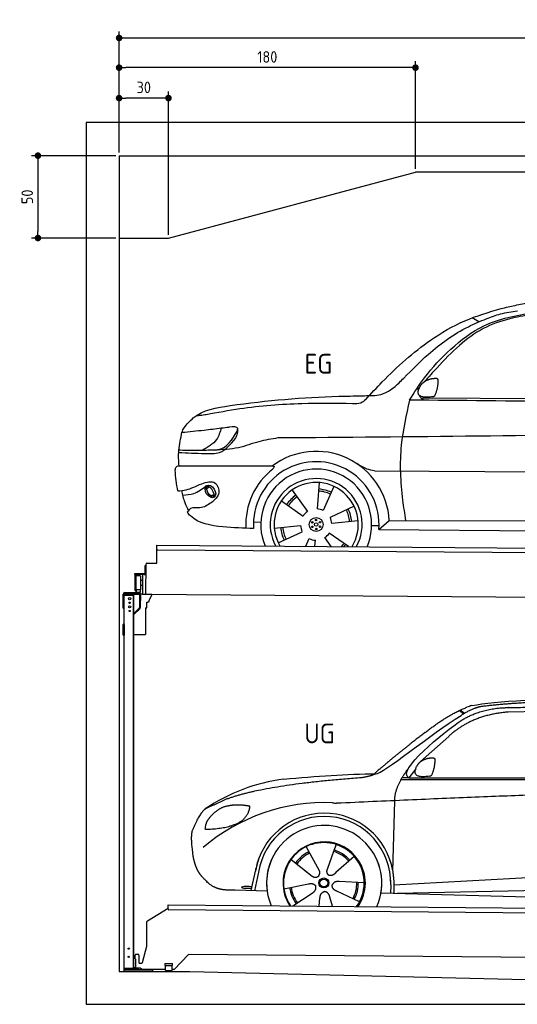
# Model space of a CAD drawing. Header units: millimetres. Extents: x -404 to 6581, y 0 to 5975.
# Tile 1 of 2: x -404 to 2618, y 0 to 5975. Entities that reach past the tile are written whole.
import ezdxf

# ---------------------------------------------------------------- set-up
doc = ezdxf.new("R2010")
doc.units = ezdxf.units.MM
doc.layers.add('4', color=3, linetype='Continuous')
for name, color, linetype, lineweight in [('car', 10, 'Continuous', 25), ('Freiraum', 7, 'Continuous', 25), ('Gebäude', 7, 'Continuous', 25), ('Logo', 7, 'Continuous', 25), ('Plattform', 7, 'Continuous', 25), ('Ständer hinten', 7, 'Continuous', 25)]:
    doc.layers.add(name, color=color, linetype=linetype, lineweight=lineweight)
doc.styles.get("Standard").update_dxf_attribs({"font": 'ISOCP.SHX'})
doc.dimstyles.new('GEN-ISO', dxfattribs={"dimscale": 20, "dimtxt": 3.5, "dimasz": 2, "dimexe": 2, "dimexo": 1, "dimgap": 1.5, "dimtad": 1, "dimdec": 1, "dimlfac": 0.1, "dimdsep": 46, "dimtxsty": 'STANDARD', "dimblk": 'PUNKT', "dimcen": 2, "dimclrd": 256, "dimclre": 256, "dimclrt": 2, "dimadec": 0, "dimazin": 0, "dimtp": 0.1, "dimtm": 0.1, "dimtfac": 0.71, "dimtdec": 1, "dimtmove": 2, "dimatfit": 3, "dimldrblk": 'PUNKT', "dimfxl": 2, "dimtolj": 1, "dimarcsym": 0})

# ---------------------------------------------------------------- blocks, each defined once
blk = doc.blocks.new('PUNKT')
at = {"layer": '4', "color": 0, "linetype": 'ByBlock'}
blk.add_line((-0.5, 0), (-1, 0), dxfattribs=at)
at = {"layer": '4', "color": 0, "linetype": 'ByBlock', "const_width": 0.5}
blk.add_lwpolyline([(-0.25, 0, 1), (0.25, 0, 1)], format="xyb", close=True, dxfattribs=at)
blk = doc.blocks.new('*D345')
at = {"layer": '4', "lineweight": -2, "transparency": 16777216}
for p, q in [((200, 5170), (200, 5904.2)), ((240, 5864.2), (5660, 5864.2)), ((5700, 5170), (5700, 5904.2))]:
    blk.add_line(p, q, dxfattribs=at)
at = {"layer": 'Defpoints', "color": 0, "transparency": 16777216}
for p in [(5700, 5864.2), (200, 5150), (5700, 5150)]:
    blk.add_point(p, dxfattribs=at)
at = {"layer": '4', "lineweight": -2, "transparency": 16777216, "xscale": 40, "yscale": 40, "zscale": 40, "rotation": 180}
blk.add_blockref('PUNKT', (200, 5864.2), dxfattribs=at)
at = {"layer": '4', "lineweight": -2, "transparency": 16777216, "xscale": 40, "yscale": 40, "zscale": 40}
blk.add_blockref('PUNKT', (5700, 5864.2), dxfattribs=at)
at = {"layer": '4', "color": 2, "transparency": 16777216, "insert": (2950, 5929.2), "char_height": 70, "attachment_point": 5}
blk.add_mtext('550', dxfattribs=at)
blk = doc.blocks.new('_Dot')
at = {"color": 0, "linetype": 'ByBlock', "lineweight": -2}
blk.add_line((-0.5, 0), (-1, 0), dxfattribs=at)
at = {"color": 0, "linetype": 'ByBlock', "const_width": 0.5}
blk.add_lwpolyline([(-0.25, 0, 1), (0.25, 0, 1)], format="xyb", close=True, dxfattribs=at)
blk = doc.blocks.new('*D347')
at = {"layer": '4', "lineweight": -2, "transparency": 16777216}
for p, q in [((200, 5170), (200, 5724.1)), ((1960, 5684.1), (240, 5684.1)), ((2000, 5070), (2000, 5724.1))]:
    blk.add_line(p, q, dxfattribs=at)
at = {"layer": 'Defpoints', "color": 0, "transparency": 16777216}
for p in [(200, 5684.1), (200, 5150), (2000, 5050)]:
    blk.add_point(p, dxfattribs=at)
at = {"layer": '4', "lineweight": -2, "transparency": 16777216, "xscale": 40, "yscale": 40, "zscale": 40, "rotation": 180}
blk.add_blockref('_Dot', (200, 5684.1), dxfattribs=at)
at = {"layer": '4', "lineweight": -2, "transparency": 16777216, "xscale": 40, "yscale": 40, "zscale": 40}
blk.add_blockref('_Dot', (2000, 5684.1), dxfattribs=at)
at = {"layer": '4', "color": 2, "transparency": 16777216, "insert": (1100, 5749.1), "char_height": 70, "attachment_point": 5}
blk.add_mtext('180', dxfattribs=at)
blk = doc.blocks.new('*D348')
at = {"layer": '4', "lineweight": -2, "transparency": 16777216}
for p, q in [((200, 5170), (200, 5539.3)), ((460, 5499.3), (240, 5499.3)), ((500, 4670), (500, 5539.3))]:
    blk.add_line(p, q, dxfattribs=at)
at = {"layer": 'Defpoints', "color": 0, "transparency": 16777216}
for p in [(200, 5499.3), (200, 5150), (500, 4650)]:
    blk.add_point(p, dxfattribs=at)
at = {"layer": '4', "lineweight": -2, "transparency": 16777216, "xscale": 40, "yscale": 40, "zscale": 40, "rotation": 180}
blk.add_blockref('_Dot', (200, 5499.3), dxfattribs=at)
at = {"layer": '4', "lineweight": -2, "transparency": 16777216, "xscale": 40, "yscale": 40, "zscale": 40}
blk.add_blockref('_Dot', (500, 5499.3), dxfattribs=at)
at = {"layer": '4', "color": 2, "transparency": 16777216, "insert": (350, 5564.3), "char_height": 70, "attachment_point": 5}
blk.add_mtext('30', dxfattribs=at)
blk = doc.blocks.new('*D349')
at = {"layer": '4', "lineweight": -2, "transparency": 16777216}
for p, q in [((180, 5150), (-332.8, 5150)), ((-292.8, 5110), (-292.8, 4690)), ((180, 4650), (-332.8, 4650))]:
    blk.add_line(p, q, dxfattribs=at)
at = {"layer": 'Defpoints', "color": 0, "transparency": 16777216}
for p in [(200, 5150), (-292.8, 4650), (200, 4650)]:
    blk.add_point(p, dxfattribs=at)
at = {"layer": '4', "lineweight": -2, "transparency": 16777216, "xscale": 40, "yscale": 40, "zscale": 40}
for p, rotation in [((-292.8, 5150), 90), ((-292.8, 4650), 270)]:
    blk.add_blockref('_Dot', p, dxfattribs=dict(at, rotation=rotation))
at = {"layer": '4', "color": 2, "transparency": 16777216, "insert": (-357.8, 4900), "char_height": 70, "attachment_point": 5, "rotation": 90}
blk.add_mtext('50', dxfattribs=at)
blk = doc.blocks.new('UG Plattfrom Gl550')
at = {"layer": 'Plattform'}
for p, q in [((788.7, 1564.7), (915, 1641.9)), ((914.9, 1637.1), (915.1, 1656.1)), ((915.1, 1656.1), (915.2, 1662.1)), ((915.2, 1662.1), (5852, 1619)), ((5846.7, 1589.1), (919.9, 1632.1)), ((785.6, 1410.6), (786.3, 1560.5)), ((759.1, 1312.2), (785.6, 1410.6)), ((714.3, 1334.8), (714.5, 1356.9)), ((714.3, 1334.8), (716.6, 1334.8)), ((716.6, 1334.8), (716.2, 1283.8)), ((719.5, 1361.8), (731.5, 1361.7)), ((736.5, 1356.7), (736.1, 1313.7)), ((1038.3, 1361), (952.2, 1270.4)), ((5763.9, 1319.8), (1038.3, 1361)), ((713.8, 1278.9), (713.9, 1283.8)), ((742.1, 1278.6), (713.8, 1278.9)), ((716.2, 1283.8), (713.9, 1283.8)), ((741.1, 1308.6), (754.2, 1308.5)), ((752.4, 1271.6), (745.2, 1277.5)), ((898.7, 1269.3), (755.5, 1270.5)), ((896.4, 1293.3), (896.6, 1306.3)), ((896.4, 1293.3), (941.4, 1292.9)), ((896.6, 1306.3), (941.6, 1305.9)), ((898.7, 1263.3), (898.9, 1293.3)), ((898.7, 1263.3), (938.7, 1262.9)), ((938.7, 1262.9), (938.9, 1292.9)), ((948.6, 1268.8), (938.7, 1268.9)), ((941.4, 1292.9), (941.6, 1305.9))]:
    blk.add_line(p, q, dxfattribs=at)
for centre, start, end in [((919.9, 1637.1), 179.5, 269.5), ((791.3, 1560.4), 121.42608, 179.5), ((719.5, 1356.8), 89.5, 179.5), ((731.5, 1356.7), 359.5, 89.5), ((741.1, 1313.6), 179.5, 269.5), ((742, 1273.6), 50.84019, 89.5), ((755.5, 1275.5), 230.84019, 269.5), ((754.3, 1313.5), 269.5, 344.92578), ((948.6, 1273.8), 269.5, 316.49017)]:
    blk.add_arc(centre, 5, start, end, dxfattribs=at)
blk = doc.blocks.new('Palette EG Gl550')
at = {"layer": 'Plattform'}
for p, q in [((845.5, 3735.4), (846.4, 3845.4)), ((846.4, 3845.4), (5884.2, 3806.3)), ((5879, 3776.4), (851.1, 3815.3)), ((773.4, 3718.6), (773, 3672.6)), ((780.4, 3718.6), (773.4, 3718.6)), ((775, 3671.6), (775.4, 3718.6)), ((779.5, 3545.9), (780.5, 3730.9)), ((785.5, 3735.8), (845.5, 3735.4)), ((771, 3670.6), (709.7, 3671.1)), ((710, 3671.1), (710, 3666.1)), ((710, 3669.1), (772, 3668.6)), ((772, 3665.6), (710, 3666.1)), ((714.2, 3568.9), (714.9, 3662.9)), ((718.9, 3662.8), (718.2, 3568.8)), ((746.9, 3657.7), (746.2, 3573.5)), ((759.5, 3665.7), (758.5, 3546)), ((772, 3665.6), (772, 3668.6)), ((780, 3671.6), (775, 3671.6)), ((775.1, 3671.6), (780, 3671.6)), ((759, 3600), (746.4, 3600.1)), ((759.2, 3630.2), (746.7, 3630.6)), ((745.8, 3573.3), (720.8, 3573.3)), ((720.8, 3573.3), (720.8, 3558.3)), ((745.8, 3573.3), (720.8, 3573.3)), ((720.8, 3573.3), (720.8, 3558.3)), ((720.8, 3558.3), (745.8, 3558.3)), ((745.8, 3558.3), (720.8, 3558.3)), ((745.8, 3573.3), (745.8, 3558.3)), ((745.8, 3573.3), (745.8, 3558.3)), ((5881.9, 3506.3), (758.5, 3546))]:
    blk.add_line(p, q, dxfattribs=at)
for centre, radius, start, end in [((851.2, 3820.3), 5, 179.55596, 269.55596), ((785.5, 3730.8), 5, 89.55596, 179.55596), ((716.9, 3662.9), 2, 359.34437, 179.34437), ((719.3, 3658.8), 0.4, 179.34437, 271.72642), ((730.3, 3331.7), 326.8, 87.16806, 91.93801), ((746.5, 3657.8), 0.4, 359.34437, 86.95647), ((771, 3672.7), 2.01, 269.74449, 359.36742), ((772, 3671.6), 6, 269.55596, 359.55596), ((772, 3671.6), 6, 269.55656, 359.55535), ((772, 3671.6), 3, 269.76635, 359.55542), ((716.2, 3568.9), 2, 179.34437, 359.34437), ((718.6, 3572.9), 0.4, 86.96231, 179.34437), ((719.6, 3581.6), 8.39, 263.30006, 278.05206), ((745.8, 3573.5), 0.4, 267.65358, 359.34437)]:
    blk.add_arc(centre, radius, start, end, dxfattribs=at)
blk = doc.blocks.new('Car_173')
at = {"layer": 'car'}
for p, q in [((2748.1, 5227.2), (2707.5, 5251.3)), ((2402.4, 4762.7), (4456.1, 4774)), ((2070.9, 4318), (2071.3, 4318)), ((2124.3, 4318.2), (4130.9, 4324.5)), ((1789.9, 4242.8), (1777.8, 4083)), ((1106, 4198.1), (1120.8, 4212)), ((1107.8, 4211.2), (1118.3, 4220.6)), ((1625, 4195.6), (1720.5, 4066.8)), ((1879.3, 4220.5), (1815.5, 4073.5)), ((1130.6, 4156.6), (1149.9, 4164.1)), ((1145.7, 4152.9), (1161.2, 4162.6)), ((1561, 4129.3), (1693.4, 4038.9)), ((2002.6, 4101.4), (1858.2, 4031.9)), ((2028, 4012.9), (1868.8, 3994.6)), ((2154.4, 3962), (2217.1, 4016.4)), ((2217.1, 4016.4), (4027.1, 4030.6)), ((1392.6, 4000.9), (1437.3, 3999)), ((1519.6, 3962.9), (1678.8, 3981.2)), ((1545, 3874.4), (1689.4, 3943.8)), ((2110.5, 3986.3), (2155.3, 3986.7)), ((2154.4, 3962), (4085.2, 3963.8)), ((1711.9, 3855.9), (1732.1, 3902.3)), ((1767, 3855.9), (1769.7, 3892.8)), ((1866.3, 3856.1), (1827, 3909)), ((1972.3, 3856.2), (1854.1, 3936.8))]:
    blk.add_line(p, q, dxfattribs=at)
for centre, radius in [((1773.8, 3987.9), 41.9), ((1749.9, 4000.8), 4.46), ((1773, 4015.1), 4.46), ((1796.9, 4002.1), 4.46), ((1750.6, 3973.7), 4.46), ((1773.8, 3987.9), 10.7), ((1774.5, 3960.7), 4.46), ((1797.7, 3975), 4.46)]:
    blk.add_circle(centre, radius, dxfattribs=at)
for centre, radius, start, end in [((1774, 3988.3), 443.9, 3.62326, 127.50841), ((1773.8, 3987.9), 381.5, 356.11147, 184.14102), ((1773.8, 3987.9), 427.8, 128.59071, 183.55817), ((1773.8, 3987.9), 336.7, 337.00192, 203.15314), ((1773.8, 3987.9), 279.1, 331.86376, 208.29129), ((1773.8, 3987.9), 255.4, 328.97427, 211.18078), ((1773.8, 3987.9), 204, 65.37255, 86.56709), ((1773.8, 3987.9), 216.3, 65.44846, 86.52511), ((1773.8, 3987.9), 216.3, 125.44846, 146.52511), ((1773.8, 3987.9), 204, 125.37255, 146.56709), ((1773.8, 3987.9), 95.2, 124.034, 147.58439), ((1773.8, 3987.9), 95.2, 64.034, 87.58439), ((1773.8, 3987.9), 204, 5.37255, 26.56709), ((1773.8, 3987.9), 216.3, 5.44846, 26.52511), ((1773.8, 3987.9), 95.2, 4.034, 27.58439), ((1773.8, 3987.9), 216.3, 185.44846, 206.52511), ((1773.8, 3987.9), 204, 185.37255, 206.56709), ((1773.8, 3987.9), 95.2, 184.034, 207.58439), ((1773.8, 3987.9), 95.2, 244.034, 267.58439), ((1773.8, 3987.9), 95.2, 304.034, 327.58439), ((1773.8, 3987.9), 204, 319.77061, 326.56709), ((1773.8, 3987.9), 216.3, 322.4984, 326.52511)]:
    blk.add_arc(centre, radius, start, end, dxfattribs=at)
for centre, major_axis, ratio in [((1129.1, 4182.4), (23.2, -35.3), 0.641217), ((1127.8, 4183), (-17.9, 30.2), 0.433194)]:
    blk.add_ellipse(centre, major_axis=major_axis, ratio=ratio, dxfattribs=at)
for points, knots in [([(2883.8, 5310), (2911.8, 5317), (2969.3, 5331.6), (3027.8, 5342.2), (3057.8, 5347.6)], [0, 0, 0, 0, 86.602296, 178.13615, 178.13615, 178.13615, 178.13615]), ([(2067.8, 4750.3), (2100.2, 4786.2), (2219.4, 4918), (2410.2, 5092.8), (2658.2, 5241.2), (2809.1, 5287.2), (2883.8, 5310)], [0, 0, 0, 0, 145.246154, 533.109695, 771.486221, 1004.894321, 1004.894321, 1004.894321, 1004.894321]), ([(2333.1, 4748.9), (2361.6, 4795), (2431.7, 4908.6), (2578.8, 5065.9), (2790.1, 5234.5), (2975.4, 5268.5), (3078.9, 5287.5)], [0, 0, 0, 0, 162.281083, 399.433399, 644.903205, 954.973623, 954.973623, 954.973623, 954.973623]), ([(3062.6, 5274.3), (3020.6, 5266.5), (2922.3, 5248.3), (2770.4, 5194.1), (2625.3, 5083.7), (2514.8, 4966.7), (2447.8, 4890.3), (2422.8, 4861.8)], [0, 0, 0, 0, 128.205286, 300.044117, 477.787268, 668.958491, 782.608096, 782.608096, 782.608096, 782.608096]), ([(2794.3, 5247.1), (2822.9, 5258.1), (2883.7, 5281.7), (2948.3, 5291.3), (2982.6, 5296.3)], [0, 0, 0, 0, 91.476949, 195.154815, 195.154815, 195.154815, 195.154815]), ([(2296.3, 4882.5), (2344.1, 4931.6), (2460.9, 5051.5), (2629.8, 5177.2), (2757.7, 5231.5), (2794.3, 5247.1)], [0, 0, 0, 0, 205.645796, 502.611548, 621.944957, 621.944957, 621.944957, 621.944957]), ([(2041.7, 4772), (2047.6, 4772.3), (2086.8, 4774.5), (2172.6, 4771.3), (2248.7, 4831.3), (2287.3, 4872.8), (2296.3, 4882.5)], [0, 0, 0, 0, 17.864769, 117.886459, 248.863247, 288.815655, 288.815655, 288.815655, 288.815655]), ([(965.2, 4565.9), (982.7, 4587.9), (1049.9, 4672.2), (1396, 4732.6), (1727.5, 4762.5), (1995.3, 4770.6), (2041.7, 4772)], [0, 0, 0, 0, 82.89181, 318.191673, 980.786507, 1119.82356, 1119.82356, 1119.82356, 1119.82356]), ([(1987, 4723.2), (1884.5, 4723.5), (1656.2, 4724.2), (1358.7, 4698.7), (1167.2, 4660.7), (1099.2, 4647.2)], [0, 0, 0, 0, 307.290604, 684.949059, 892.925798, 892.925798, 892.925798, 892.925798]), ([(2067.8, 4750.3), (2057.9, 4741.6), (2035.2, 4721.4), (2004.4, 4722.5), (1987, 4723.2)], [0, 0, 0, 0, 38.143453, 88.165274, 88.165274, 88.165274, 88.165274]), ([(2333.1, 4748.9), (2313.5, 4658.2), (2270.3, 4458.1), (2284.2, 4209.5), (2309.7, 4058.4), (2316.6, 4017.2)], [0, 0, 0, 0, 277.646403, 612.029433, 737.577371, 737.577371, 737.577371, 737.577371]), ([(2424.3, 4748.9), (2416.9, 4752.6), (2402.9, 4759.7), (2395.1, 4771.5), (2392.4, 4777.9)], [0, 0, 0, 0, 23.95332, 45.454919, 45.454919, 45.454919, 45.454919]), ([(1099.2, 4647.2), (1087, 4645.4), (1066.6, 4642.2), (1046, 4641), (1037.8, 4640.5)], [0, 0, 0, 0, 36.94927, 61.79219, 61.79219, 61.79219, 61.79219]), ([(953.1, 4539.5), (997.8, 4544.2), (1077.4, 4552.7), (1156.7, 4563.4), (1191.5, 4568.2)], [0, 0, 0, 0, 134.722083, 240.148268, 240.148268, 240.148268, 240.148268]), ([(953.1, 4539.5), (953.2, 4539.9), (955.2, 4549.3), (960.3, 4557.8), (965.2, 4565.9)], [0, 0, 0, 0, 1.13726, 29.051294, 29.051294, 29.051294, 29.051294]), ([(1191.5, 4568.2), (1184.3, 4543.4), (1166.4, 4482.2), (1110.1, 4449.7), (1076.6, 4430.4)], [0, 0, 0, 0, 75.006289, 185.501988, 185.501988, 185.501988, 185.501988]), ([(1150.3, 4433.6), (1159.5, 4434.3), (1222.9, 4439.2), (1258.7, 4500), (1289.2, 4552)], [0, 0, 0, 0, 27.186628, 187.736759, 187.736759, 187.736759, 187.736759]), ([(1289.2, 4552), (1290.3, 4556.7), (1296.1, 4580), (1264.7, 4576.8), (1239.7, 4574.3)], [0, 0, 0, 0, 13.096912, 65.411115, 65.411115, 65.411115, 65.411115]), ([(1277.5, 4504.9), (1282.9, 4514.8), (1293.5, 4534.1), (1292.4, 4556), (1291.9, 4566.6)], [0, 0, 0, 0, 33.373471, 64.521028, 64.521028, 64.521028, 64.521028]), ([(5274.8, 4534.6), (5161.4, 4545.9), (4908.9, 4571.1), (4471.1, 4577.1), (3338.6, 4544), (2345.2, 4525.7), (1535.6, 4510.8)], [0, 0, 0, 0, 341.879851, 760.963773, 1312.001547, 3741.308129, 3741.308129, 3741.308129, 3741.308129]), ([(937.6, 4335.4), (934.1, 4366.8), (931.9, 4435.3), (945.7, 4502.9), (953.1, 4539.5)], [233.087768, 233.087768, 233.087768, 233.087768, 327.386109, 438.943239, 438.943239, 438.943239, 438.943239]), ([(934.7, 4416.6), (986.5, 4415.1), (1067.8, 4412.7), (1200.2, 4409.1), (1248.9, 4469.5), (1277.5, 4504.9)], [0, 0, 0, 0, 158.046902, 247.919639, 375.430208, 375.430208, 375.430208, 375.430208]), ([(1535.6, 4510.8), (1497.1, 4504.2), (1416.1, 4490.5), (1293, 4440.3), (1200, 4435.9), (1150.3, 4433.6)], [0, 0, 0, 0, 117.033337, 246.052945, 394.183881, 394.183881, 394.183881, 394.183881]), ([(1150.3, 4433.6), (1117.4, 4432), (1049.3, 4428.9), (977.5, 4427.7), (939, 4430.9), (935.6, 4431.2)], [0, 0, 0, 0, 98.913306, 204.443634, 214.852043, 214.852043, 214.852043, 214.852043]), ([(914.8, 4308.9), (915.4, 4317), (916.2, 4327.5), (927.8, 4335.6), (933.9, 4335.5), (937.6, 4335.4)], [0, 0, 0, 0, 22.369619, 29.273836, 40.160281, 40.160281, 40.160281, 40.160281]), ([(937.6, 4335.4), (999.6, 4336), (1210.8, 4337.9), (1422, 4339.8), (1503.7, 4340.5)], [24.694283, 24.694283, 24.694283, 24.694283, 210.588534, 658.29544, 658.29544, 658.29544, 658.29544]), ([(1503.7, 4340.5), (1508.1, 4339.9), (1519.4, 4338.5), (1511.7, 4328.4), (1507, 4322.3)], [0, 0, 0, 0, 10.752795, 27.576977, 27.576977, 27.576977, 27.576977]), ([(2124.3, 4318.2), (2109, 4320.7), (2070.4, 4326.9), (2036.9, 4347.6), (2016.7, 4360.1)], [0, 0, 0, 0, 45.939522, 116.435962, 116.435962, 116.435962, 116.435962]), ([(931.8, 4183.7), (948.7, 4185.3), (999.9, 4190.2), (1063.4, 4227.7), (1162.5, 4256.2), (1193.7, 4164), (1155.5, 4131.4), (1134.5, 4113.5)], [0, 0, 0, 0, 50.161126, 151.683964, 234.294042, 296.871295, 373.222701, 373.222701, 373.222701, 373.222701]), ([(954.7, 4186.1), (959.9, 4161.6), (969, 4119.3), (988.3, 4080.6), (996.5, 4064.2)], [0, 0, 0, 0, 74.615031, 129.277415, 129.277415, 129.277415, 129.277415]), ([(960.7, 4158.7), (983.8, 4160.4), (1036.4, 4164.4), (1078.6, 4196.5), (1102.2, 4214.5)], [0, 0, 0, 0, 68.191309, 155.020743, 155.020743, 155.020743, 155.020743]), ([(1134.5, 4113.5), (1113.2, 4099), (1076, 4073.6), (1013.8, 4088.9), (996.1, 4064), (989.9, 4055.3)], [0, 0, 0, 0, 75.158891, 131.059011, 161.208919, 161.208919, 161.208919, 161.208919]), ([(1393.3, 3960.3), (1333, 3961.1), (1203.6, 3964.6), (1046.6, 3987.7), (996.1, 4047), (989.9, 4055.3)], [46.114962, 46.114962, 46.114962, 46.114962, 230.839937, 438.448503, 469.89769, 469.89769, 469.89769, 469.89769])]:
    blk.add_open_spline(points, degree=3, knots=knots, dxfattribs=at)
for points, degree in [([(2396.8, 4833.1), (2413.1, 4863.5), (2455.7, 4877.9)], 2), ([(2455.7, 4877.9), (2484.3, 4884), (2497.2, 4882.9)], 2), ([(2487.9, 4778.7), (2508.8, 4831.9), (2505.8, 4876.8)], 2), ([(2497.2, 4882.9), (2503.3, 4876.8), (2505.8, 4876.8)], 2), ([(2386.1, 4806.1), (2385.3, 4814), (2384.9, 4822.2), (2384.5, 4830.4)], 3), ([(2474.4, 4770.9), (2352.4, 4751), (2396.8, 4833.1)], 2), ([(4196.1, 4748.7), (3575.1, 4748.8), (2954.1, 4748.8), (2333.1, 4748.9)], 3), ([(2474.4, 4770.9), (2480.4, 4772.7), (2487.9, 4778.7)], 2), ([(1191.5, 4568.2), (1207.6, 4570.2), (1223.6, 4572.3), (1239.7, 4574.3)], 3), ([(931.8, 4183.7), (921.9, 4224.4), (917.9, 4266.5), (914.8, 4308.9)], 3)]:
    blk.add_open_spline(points, degree=degree, dxfattribs=at)
blk = doc.blocks.new('Car_147')
at = {"layer": 'car'}
for p, q in [((2684.1, 2841.6), (2710.1, 2821.1)), ((2690, 2844.3), (2715.4, 2824.3)), ((3573.2, 2844.1), (2979.4, 2832.2)), ((2618.5, 2683.6), (2447.8, 2531.2)), ((2418.1, 2488), (2377, 2432.3)), ((2330, 2423.4), (4973.3, 2420.2)), ((2377, 2432.3), (2335.8, 2433.4)), ((2377, 2432.3), (5028.9, 2433.7)), ((2279.9, 1868.7), (2291, 2294.1)), ((1752, 2014.6), (1769.2, 1983.6)), ((1752.2, 2014.7), (1831.6, 1870.9)), ((1919.2, 1986.6), (1881.9, 1883.5)), ((1934.3, 2028.3), (1919.2, 1986.6)), ((1661, 1937.4), (1779.7, 1843.4)), ((2044.7, 1956.1), (1933.7, 1858.1)), ((2279.9, 1868.7), (2281.5, 1929.3)), ((1418.7, 1748.3), (1444.4, 1866)), ((1462.8, 1860.5), (1438.3, 1747.8)), ((1742.6, 1872.8), (1788.8, 1836.2)), ((1881.9, 1883.5), (1878.1, 1873.2)), ((2286.4, 1784.1), (4156.4, 1886.2)), ((2105.3, 1796.5), (1954, 1802.9)), ((2286.4, 1784.1), (3310.5, 1840)), ((1515.7, 1745.7), (1321.5, 1750.9)), ((1617.8, 1759.8), (1766.4, 1788.7)), ((1672.3, 1655.5), (1789.2, 1733.2)), ((2077, 1680.6), (1939.8, 1744.5)), ((2207.3, 1734.5), (4255.8, 1681.1)), ((2266.8, 1783.4), (2265.5, 1733)), ((2286.4, 1784.1), (2285.2, 1732.5)), ((2305.7, 1732), (4191.6, 1773.3)), ((1831, 1654.1), (1837, 1703.7)), ((1912.2, 1653.4), (1896.9, 1708.2))]:
    blk.add_line(p, q, dxfattribs=at)
for radius in [30.1, 23.6]:
    blk.add_circle((1860.3, 1794.8), radius, dxfattribs=at)
for centre, radius, start, end in [((2797.2, 2700.3), 174.5, 102.34887, 113.01529), ((1764.9, 1312.5), 1122.3, 97.5147, 123.91293), ((1867.9, 1141.2), 1141.2, 87.72398, 130.39126), ((1940.7, 2395.6), 117.4, 256.46076, 268.66362), ((1862.4, 1793.9), 424.2, 10.14805, 170.22232), ((1862.1, 1793.7), 404.8, 358.54188, 170.49905), ((1862.4, 1793.9), 350, 350.22578, 187.92391), ((1860.3, 1794.8), 245, 51.71229, 188.21008), ((1862.4, 1793.9), 250, 34.00297, 143.5989), ((1860.3, 1794.8), 209.6, 115.73724, 144.87469), ((1860.3, 1794.8), 200.6, 115.57045, 145.02152), ((1860.3, 1794.8), 200.6, 41.11545, 72.9111), ((1860.3, 1794.8), 209.6, 41.13025, 72.87469), ((1860.3, 1794.8), 245, 30.22099, 72.40186), ((1862.4, 1793.9), 424.2, 158.9384, 170.22232), ((1862.4, 1793.9), 350, 154.48561, 203.0931), ((1862.4, 1793.9), 350, 154.48561, 157.34696), ((1862.4, 1793.9), 250, 143.5989, 213.57891), ((1860.3, 1794.8), 245, 144.40186, 214.61287), ((1862.4, 1793.9), 250, 143.5989, 147.97126), ((1860.3, 1794.8), 245, 143.00418, 147.49246), ((1860.3, 1794.8), 200.6, 41.11545, 44.37842), ((1860.3, 1794.8), 245, 324.38713, 34.59769), ((1862.4, 1793.9), 250, 325.42109, 34.00297), ((1862.4, 1793.9), 250, 29.74219, 34.00297), ((1862.4, 1793.9), 350, 350.22578, 23.11626), ((1862.4, 1793.9), 424.2, 358.66606, 18.66347), ((1862.4, 1793.9), 350, 335.9069, 11.39926), ((1862.4, 1793.9), 404.6, 358.50678, 9.67773), ((1862.4, 1793.9), 424.2, 358.66606, 9.16945), ((1860.3, 1794.8), 200.6, 331.59042, 1.02152), ((1860.3, 1794.8), 209.6, 331.73724, 0.87469), ((1860.3, 1794.8), 209.6, 187.73724, 216.87469), ((1860.3, 1794.8), 200.6, 187.59042, 217.02152)]:
    blk.add_arc(centre, radius, start, end, dxfattribs=at)
blk.add_ellipse((1394.2, 1768), major_axis=(33.6, -0.3), ratio=0.157274, start_param=0.513473, end_param=5.704241, dxfattribs=at)
for points, degree in [([(2759.9, 2870.7), (3047.5, 2932.3), (3932.5, 2919.1), (5104.5, 2855.8)], 3), ([(3290.6, 2893.1), (3047.7, 2893), (2818.3, 2865.2)], 2), ([(2177.3, 2456.8), (2213, 2453), (2515.2, 2701.9), (2693.7, 2810.9)], 3), ([(2475.6, 2707.9), (2616.7, 2818.1), (2729, 2860.9)], 2), ([(2979.4, 2832.2), (2755.3, 2812.9), (2618.5, 2683.6)], 2), ([(2818.3, 2865.2), (2762.1, 2856.2), (2693.7, 2810.9)], 2), ([(2700.1, 2784.1), (2793.8, 2841.8), (2929.4, 2857)], 2), ([(2377, 2432.3), (2294, 2472.4), (2587.9, 2708.7), (2700.1, 2784.1)], 3), ([(2475.6, 2707.9), (2394.5, 2647.4), (2292.1, 2563.9), (2162.8, 2458.7), (2168.7, 2456.8)], 4), ([(2426.3, 2505.7), (2442.9, 2535.9), (2485.6, 2550)], 2), ([(2485.6, 2550), (2514.3, 2555.8), (2527.2, 2554.5)], 2), ([(2516.9, 2450.5), (2538.3, 2503.5), (2535.7, 2548.3)], 2), ([(2527.2, 2554.5), (2533.2, 2548.5), (2535.7, 2548.3)], 2), ([(1618.1, 2425.2), (1814.4, 2443.1), (1999.6, 2456.2), (2177.3, 2456.8)], 3), ([(2089.4, 2435), (2142.6, 2442.8), (2168.4, 2455.8)], 2), ([(2291, 2294.1), (2288.6, 2377.7), (2377.5, 2495)], 2), ([(2503.3, 2442.8), (2381.1, 2424), (2426.3, 2505.7)], 2), ([(2503.3, 2442.8), (2509.4, 2444.5), (2516.9, 2450.5)], 2), ([(1275.9, 2306.5), (1512.4, 2393.1), (2089.4, 2435)], 2), ([(5247.6, 2362), (4371.1, 2390.4), (1938, 2278.2)], 2), ([(1275.9, 2306.5), (1141.6, 2244.6)], 1), ([(1141.6, 2244.6), (1107, 2221.8), (1061.9, 2114.7)], 2), ([(1251.8, 2255.4), (1199.5, 2234.7), (1161.5, 2184.7)], 2), ([(1378.8, 2265.2), (1311.2, 2272.9), (1251.8, 2255.4)], 2), ([(1361.6, 2171.7), (1407.6, 2208.7), (1411.4, 2260.6)], 2), ([(1411.4, 2260.6), (1393.6, 2262.6), (1378.8, 2265.2)], 2), ([(1161.5, 2184.7), (1143.2, 2164.9), (1138.5, 2123.7)], 2), ([(1139.7, 2121.4), (1284.5, 2121.9), (1361.6, 2171.7)], 2), ([(1061.9, 2114.7), (1055.5, 2098.9), (1053.4, 2070.3), (1054.4, 2038), (1065.6, 1954.8)], 4), ([(1138.5, 2123.7), (1141.8, 2123.5), (1139.7, 2121.4)], 2), ([(1779.7, 1843.4), (1803, 1821.5), (1826.3, 1834.8)], 2), ([(1954, 1802.9), (1922.3, 1806.9), (1911.2, 1782.4)], 2), ([(1766.4, 1788.7), (1797.2, 1797.5), (1811.7, 1774.9)], 2), ([(1789.2, 1733.2), (1817.2, 1748.6), (1811.7, 1774.9)], 2), ([(1837, 1703.7), (1838.2, 1735.6), (1864.2, 1742.5)], 2), ([(1896.9, 1708.2), (1890.9, 1739.6), (1864.2, 1742.5)], 2), ([(1939.8, 1744.5), (1909.8, 1755.6), (1911.2, 1782.4)], 2)]:
    blk.add_open_spline(points, degree=degree, dxfattribs=at)
for points, degree, knots in [([(2929.4, 2857), (2956, 2859.1), (3095.4, 2860.9), (4116.9, 2881), (4737.1, 2874.6), (5192.5, 2702), (5168.8, 2528.4)], 4, [0.0821318, 0.0821318, 0.0821318, 0.0821318, 0.0821318, 0.258851, 0.508851, 1, 1, 1, 1, 1]), ([(1065.6, 1954.8), (1066.4, 1950.5), (1067.3, 1946.3), (1068.3, 1942.2), (1069.2, 1938.1), (1072.8, 1923.3), (1076.7, 1909.6), (1081.1, 1897.1), (1086, 1885.8)], 4, [0.4914944, 0.4914944, 0.4914944, 0.4914944, 0.4914944, 0.5422469, 0.5422469, 0.5422469, 0.5422469, 0.728655, 0.728655, 0.728655, 0.728655, 0.728655]), ([(1085.7, 1886.6), (1087, 1883.3), (1088.4, 1880.2), (1089.9, 1877.3), (1091.3, 1874.4), (1096.9, 1863.3), (1102.9, 1853.9), (1109.1, 1845.9), (1115.6, 1838.4)], 4, [0.7288005, 0.7288005, 0.7288005, 0.7288005, 0.7288005, 0.7843928, 0.7843928, 0.7843928, 0.7843928, 1, 1, 1, 1, 1]), ([(1831.6, 1870.9), (1833.2, 1866.8), (1834.2, 1862.9), (1834.5, 1859), (1835.2, 1850.4), (1832.4, 1842.3), (1826.3, 1834.8)], 3, [0.2167758, 0.2167758, 0.2167758, 0.2167758, 0.4600873, 0.4600873, 0.4600873, 1, 1, 1, 1]), ([(1878.1, 1873.2), (1877.5, 1870.1), (1877.3, 1867.1), (1877.3, 1864.1), (1877.7, 1861.3), (1878.4, 1855.5), (1880.4, 1850.2), (1884, 1845.7), (1888.9, 1842.6)], 4, [0.3191838, 0.3191838, 0.3191838, 0.3191838, 0.3191838, 0.5438253, 0.5438253, 0.5438253, 0.5438253, 1, 1, 1, 1, 1]), ([(1933.7, 1858.1), (1933.7, 1858.1), (1933.7, 1858.1), (1933.7, 1858.1), (1933.7, 1858.1), (1924.6, 1848.3), (1913.9, 1838.4), (1899.6, 1836), (1888.9, 1842.6)], 4, [-0.000003, -0.000003, -0.000003, -0.000003, -0.000003, 0, 0, 0, 0, 1, 1, 1, 1, 1]), ([(1321.5, 1750.9), (1296.8, 1751.6), (1241.2, 1748), (1205.1, 1761.9), (1161.5, 1787), (1115.6, 1838.4)], 4, [0, 0, 0, 0, 0, 0.597866, 1, 1, 1, 1, 1])]:
    blk.add_open_spline(points, degree=degree, knots=knots, dxfattribs=at)
blk = doc.blocks.new('Ständer_hinten_GT230')
at = {"layer": 'Ständer hinten'}
for p, q in [((641.9, 3462.3), (641.9, 3548.3)), ((646.9, 1258.3), (646.9, 3548.3)), ((735.9, 3545.3), (646.9, 3545.3)), ((646.9, 3540.3), (706.9, 3540.3)), ((651.9, 3558.3), (735.9, 3558.3)), ((735.9, 3553.3), (651.9, 3553.3)), ((701.9, 3540.3), (701.9, 1276.3)), ((706.9, 1276.3), (706.9, 3545.3)), ((735.9, 3545.3), (735.9, 3553.3)), ((740.9, 3548.3), (740.9, 3465.6)), ((745.9, 3548.3), (745.8, 3465.5)), ((758.7, 3547.8), (745.9, 3548.9)), ((758.7, 3546), (758.7, 3547.8)), ((816.7, 3545.6), (758.7, 3546)), ((799.9, 3510.3), (816.6, 3541.1)), ((816.6, 3541.1), (816.7, 3545.6)), ((785.9, 3465.3), (785.9, 3498.8)), ((785.9, 3498.8), (790.9, 3498.8)), ((790.9, 3498.8), (799.8, 3505.7)), ((799.8, 3505.7), (799.9, 3506.1)), ((799.9, 3506.1), (799.9, 3510.3)), ((641.9, 3462.3), (646.9, 3462.3)), ((706.9, 3430.5), (739.4, 3462)), ((742.7, 3458.3), (706.9, 3423.6)), ((776.9, 3464.7), (785.9, 3465.3)), ((776.9, 3464.7), (776.9, 3302.3)), ((646.9, 3363.2), (641.9, 3363.2)), ((641.9, 3298.3), (641.9, 3363.2)), ((645, 3370.4), (646.9, 3372.3)), ((646.9, 3363.2), (646.9, 3298.3)), ((641.9, 3298.3), (646.9, 3298.3)), ((706.9, 3302.3), (776.9, 3302.3)), ((735.9, 1276.3), (646.9, 1276.3)), ((820.9, 1268.3), (646.9, 1268.3)), ((820.9, 1258.3), (646.9, 1258.3)), ((735.9, 1268.3), (735.9, 1276.3)), ((820.9, 1258.3), (820.9, 1268.3))]:
    blk.add_line(p, q, dxfattribs=at)
for centre, radius in [((680.9, 3520.3), 6.5), ((680.9, 3470.3), 6.5), ((680.9, 3495.3), 3.7), ((680.9, 3445.3), 3.7), ((675.5, 1396.3), 3.7), ((675.5, 1346.3), 3.7)]:
    blk.add_circle(centre, radius, dxfattribs=at)
for centre, radius, start, end in [((651.9, 3548.3), 10, 90, 180), ((651.9, 3548.3), 5, 90, 180), ((735.9, 3548.3), 10, 0.00857, 89.99152), ((735.9, 3548.3), 5, 0, 90), ((735.9, 3465.6), 5, 314.04277, 0), ((735.8, 3465.5), 10, 314.1186, 0), ((651.9, 3363.2), 10, 134.1186, 180)]:
    blk.add_arc(centre, radius, start, end, dxfattribs=at)
blk = doc.blocks.new('Gebäude_GT230_H265')
at = {"layer": 'Freiraum'}
for p, q in [((916.9, 5708.3), (2416.9, 6108.3)), ((6116.9, 6108.3), (2416.9, 6108.3)), ((616.9, 5708.3), (916.9, 5708.3))]:
    blk.add_line(p, q, dxfattribs=at)
at = {"layer": 'Gebäude'}
for p, q in [((6316.9, 6409.2), (416.9, 6409.2)), ((416.9, 6409.2), (416.9, 1058.3)), ((616.9, 6208.3), (6116.9, 6208.3)), ((616.9, 6208.3), (616.9, 1258.3)), ((616.9, 1258.3), (1047, 1258.3)), ((1047, 1258.3), (3316.9, 1204.4)), ((416.9, 1058.3), (6316.9, 1058.3))]:
    blk.add_line(p, q, dxfattribs=at)

msp = doc.modelspace()

# ---------------------------------------------------------------- block references
msp.add_blockref('Gebäude_GT230_H265', (-416.89, -1058.35))
at = {"layer": 'car', "rotation": 359.4224719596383}
msp.add_blockref('Car_173', (-416.89, -1058.35), dxfattribs=at)
at = {"layer": 'car'}
msp.add_blockref('Car_147', (-416.89, -1058.35), dxfattribs=at)
at = {"layer": 'Plattform'}
for name in ['Palette EG Gl550', 'UG Plattfrom Gl550']:
    msp.add_blockref(name, (-416.89, -1058.35), dxfattribs=at)
at = {"layer": 'Ständer hinten'}
msp.add_blockref('Ständer_hinten_GT230', (-416.89, -1058.35), dxfattribs=at)

# ---------------------------------------------------------------- texts
at = {"layer": 'Logo'}
for s, p in [('EG', (1326.14, 3827.16)), ('UG', (1325.19, 1583.58))]:
    msp.add_text(s, height=120, dxfattribs=at).set_placement(p)

# ---------------------------------------------------------------- dimensions: what is measured, and where the dimension line sits
at = {"layer": '4'}
for base, p1, p2, override, picture, middle in [((5700, 5864.23), (200, 5150), (5700, 5150), {"dimtdec": 3, "dimtolj": 0}, '*D345', (2950, 5929.23)), ((200, 5684.14), (2000.03, 5050), (200, 5150), {"dimblk1": 'Dot', "dimblk2": 'Dot', "dimsah": 1, "dimtdec": 3, "dimtolj": 0}, '*D347', (1100.01, 5749.14)), ((200, 5499.31), (500.03, 4650), (200, 5150), {"dimblk1": 'Dot', "dimblk2": 'Dot', "dimsah": 1, "dimtdec": 3, "dimtolj": 0}, '*D348', (350.01, 5564.31))]:
    dim = msp.add_linear_dim(base=base, p1=p1, p2=p2, dimstyle='GEN-ISO', override=override, dxfattribs=at)
    dim.commit()
    dim.dimension.update_dxf_attribs({"geometry": picture, "text_midpoint": middle})
dim = msp.add_linear_dim(base=(-292.8, 4650), p1=(200, 5150), p2=(200, 4650), angle=90, dimstyle='GEN-ISO', override={"dimblk1": 'Dot', "dimblk2": 'Dot', "dimsah": 1, "dimtdec": 3, "dimtolj": 0}, dxfattribs=at)
dim.commit()
dim.dimension.update_dxf_attribs({"geometry": '*D349', "text_midpoint": (-357.8, 4900)})

doc.saveas('drawing.dxf')
